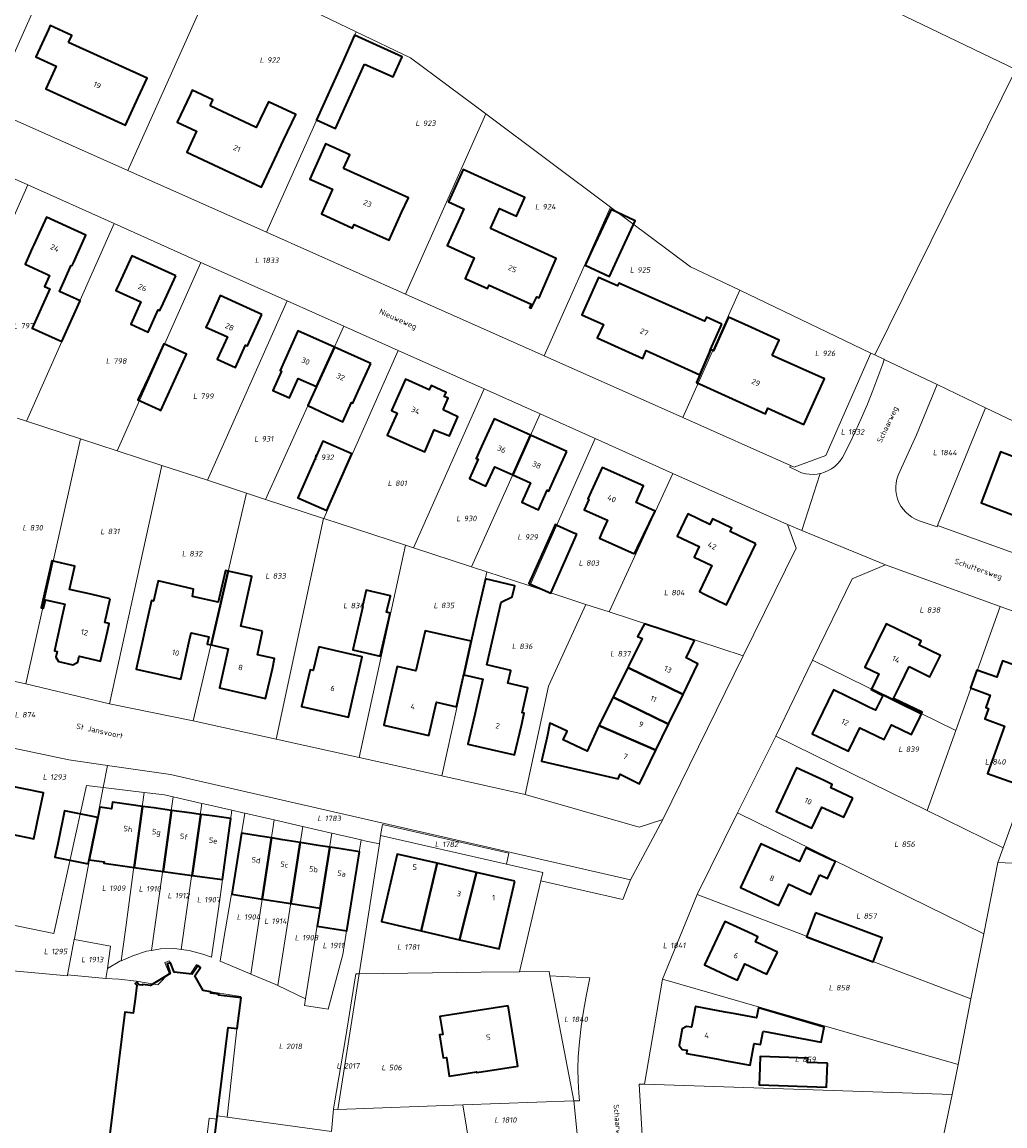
# Model space of a CAD drawing. Header units: metres. Extents: x 180383 to 183221, y 416441 to 418296.
# Tile 12 of 17: x 182135 to 182297, y 416976 to 417158. Entities that reach past the tile are written whole.
import ezdxf
from ezdxf.enums import TextEntityAlignment as Align
from ezdxf.lldxf.tags import DXFTag

# ---------------------------------------------------------------- set-up
doc = ezdxf.new("R2010")
doc.units = ezdxf.units.M
for name, color, linetype, lineweight in [('B-WE-KG-GRENS_PERCEEL-G', 150, 'KG-PERCEEL-SO', 18), ('B-WE-KG-GRENS_PERCEEL-S', 150, 'Continuous', 25), ('B-WE-OG-BEBOUWING-G', 7, 'Continuous', 35), ('B-WE-OG-BEBOUWING_HUISNUMMER-T18', 10, 'Continuous', 18), ('B-WE-OG-BEBOUWING_STRAATNAAM-T18', 10, 'Continuous', 18)]:
    doc.layers.add(name, color=color, linetype=linetype, lineweight=lineweight)
doc.styles.add('NLCS-ISO', font='NLCS-ISO.ttf')
doc.styles.add('NLCS-ISO-M500-T18', font='NLCS-ISO.ttf', dxfattribs={"height": 0.9})
tags = doc.linetypes.add('KG-PERCEEL-SO', pattern='A,5.5,-2,["P",Standard,S=1.8,R=0,X=-0.5,Y=-0.9],-2,5.5,-2,[5,NLCS.SHX,S=0.75,R=0,X=0,Y=0],-2', length=19).pattern_tags.tags
tags[6] = DXFTag(74, 10)

# ---------------------------------------------------------------- blocks, each defined once
blk = doc.blocks.new('SKG-PERCEELNUMMER-SO')
at = {"style": 'NLCS-ISO', "oblique": 10, "flags": 1}
for tag, p in [('GEMEENTECODE', (0, 2.55)), ('PERCEELGROOTTE', (0, -2.45))]:
    blk.add_attdef(tag, text='', height=1.8, dxfattribs=at).set_placement(p, align=Align.MIDDLE_CENTER)
at = {"style": 'NLCS-ISO', "oblique": 10}
blk.add_attdef('SECTIE', text='', height=1.8, dxfattribs=at).set_placement((-0.5, 0), align=Align.MIDDLE_RIGHT)
blk.add_attdef('PERCEELNUMMER', text='', height=1.8, dxfattribs=at).set_placement((0.5, 0), align=Align.MIDDLE_LEFT)

msp = doc.modelspace()

# ---------------------------------------------------------------- linework, layer by layer
at = {"layer": 'B-WE-KG-GRENS_PERCEEL-G', "flags": 128}
for points in [[(182145.287, 417178.236), (182129.957, 417143.908)], [(182241.639, 417170.567), (182279.397, 417159.744), (182298.937, 417150.375)], [(182152.802, 417133.729), (182167.871, 417167.428)], [(182190.387, 417156.609), (182167.871, 417167.428)], [(182190.387, 417156.609), (182175.583, 417123.579)], [(182211.714, 417143.061), (182199.315, 417152.319), (182190.387, 417156.609)], [(182298.937, 417150.375), (182275.732, 417103.384)], [(182129.957, 417143.908), (182152.802, 417133.729)], [(182198.465, 417113.384), (182211.714, 417143.061)], [(182232.253, 417127.713), (182211.714, 417143.061)], [(182122.017, 417137.762), (182136.294, 417131.375)], [(182152.802, 417133.729), (182175.583, 417123.579)], [(182121.28, 417097.336), (182136.294, 417131.375)], [(182136.294, 417131.375), (182150.531, 417125.005)], [(182232.253, 417127.713), (182221.291, 417103.214)], [(182253.512, 417114.009), (182245.393, 417117.893), (182232.253, 417127.713)], [(182136.123, 417092.47), (182150.531, 417125.005)], [(182150.531, 417125.005), (182164.816, 417118.616)], [(182175.583, 417123.579), (182198.465, 417113.384)], [(182151.041, 417087.579), (182164.816, 417118.616)], [(182164.816, 417118.616), (182179.027, 417112.26)], [(182198.465, 417113.384), (182221.291, 417103.214)], [(182244.127, 417093.039), (182253.512, 417114.009)], [(182275.108, 417103.679), (182253.512, 417114.009)], [(182165.865, 417082.719), (182179.027, 417112.26)], [(182179.027, 417112.26), (182188.321, 417108.103)], [(182175.463, 417079.572), (182188.321, 417108.103)], [(182188.321, 417108.103), (182197.299, 417104.087)], [(182185.041, 417076.432), (182197.299, 417104.087)], [(182197.299, 417104.087), (182211.42, 417097.77)], [(182221.291, 417103.214), (182244.127, 417093.039)], [(182267.687, 417086.798), (182275.108, 417103.679)], [(182275.732, 417103.384), (182275.108, 417103.679)], [(182275.732, 417103.384), (182277.204, 417102.68)], [(182275.42, 417097.501), (182276.25, 417099.682), (182277.031, 417101.881), (182277.283, 417102.642)], [(182277.204, 417102.68), (182277.283, 417102.642)], [(182277.283, 417102.642), (182285.997, 417098.472)], [(182199.817, 417071.588), (182211.42, 417097.77)], [(182211.42, 417097.77), (182220.64, 417093.646)], [(182279.596, 417083.546), (182282.615, 417090.189), (182285.997, 417098.472)], [(182285.997, 417098.472), (182293.935, 417094.673)], [(182270.392, 417086.47), (182271.5, 417088.628), (182272.558, 417090.811), (182273.564, 417093.019), (182274.518, 417095.249), (182275.42, 417097.501)], [(182293.935, 417094.673), (182286.076, 417075.251)], [(182293.935, 417094.673), (182304.535, 417089.602), (182322.627, 417085.417)], [(182136.123, 417092.47), (182134.574, 417092.978)], [(182145.007, 417089.557), (182136.123, 417092.47)], [(182209.357, 417068.46), (182220.64, 417093.646)], [(182220.64, 417093.646), (182229.707, 417089.589)], [(182244.127, 417093.039), (182261.87, 417085.134)], [(182135.961, 417049.198), (182145.007, 417089.557)], [(182151.041, 417087.579), (182145.007, 417089.557)], [(182218.926, 417065.323), (182229.707, 417089.589)], [(182229.707, 417089.589), (182242.512, 417083.861)], [(182158.358, 417085.18), (182151.041, 417087.579)], [(182149.753, 417045.909), (182158.358, 417085.18)], [(182165.865, 417082.719), (182158.358, 417085.18)], [(182261.736, 417084.872), (182261.87, 417085.134)], [(182261.87, 417085.134), (182262.478, 417084.863)], [(182262.478, 417084.863), (182267.687, 417086.798)], [(182266.734, 417083.835), (182266.866, 417083.86), (182267.48, 417084.05), (182268.069, 417084.308), (182268.625, 417084.63), (182269.142, 417085.013), (182269.612, 417085.451), (182270.031, 417085.938), (182270.392, 417086.47)], [(182232.011, 417061.033), (182242.512, 417083.861)], [(182242.512, 417083.861), (182261.391, 417075.417)], [(182261.736, 417084.872), (182263.097, 417084.211)], [(182263.097, 417084.211), (182263.695, 417083.976), (182264.316, 417083.811), (182264.952, 417083.715), (182265.594, 417083.692), (182266.235, 417083.74), (182266.734, 417083.835)], [(182266.684, 417083.68), (182263.717, 417074.458)], [(182266.684, 417083.68), (182266.734, 417083.835)], [(182283.04, 417076.071), (182282.429, 417076.316), (182281.85, 417076.63), (182281.312, 417077.009), (182280.822, 417077.449), (182280.386, 417077.942), (182280.011, 417078.483), (182279.701, 417079.064), (182279.461, 417079.677), (182279.294, 417080.313), (182279.202, 417080.965), (182279.187, 417081.623), (182279.248, 417082.279), (182279.385, 417082.922), (182279.596, 417083.546)], [(182172.327, 417080.6), (182165.865, 417082.719)], [(182163.546, 417043.094), (182172.327, 417080.6)], [(182175.463, 417079.572), (182172.327, 417080.6)], [(182185.012, 417076.441), (182175.463, 417079.572)], [(182177.208, 417040.067), (182185.012, 417076.441)], [(182185.041, 417076.432), (182185.012, 417076.441)], [(182198.458, 417072.033), (182185.041, 417076.432)], [(182285.987, 417075.03), (182283.04, 417076.071)], [(182261.391, 417075.417), (182262.772, 417071.522), (182254.085, 417053.796)], [(182263.717, 417074.458), (182261.391, 417075.417)], [(182277.503, 417068.777), (182263.717, 417074.458)], [(182285.987, 417075.03), (182286.076, 417075.251)], [(182286.076, 417075.251), (182314.316, 417065.039)], [(182190.839, 417037.066), (182198.458, 417072.033)], [(182199.817, 417071.588), (182198.458, 417072.033)], [(182209.357, 417068.46), (182199.817, 417071.588)], [(182277.503, 417068.777), (182272.005, 417066.472), (182265.468, 417053.068)], [(182296.362, 417061.961), (182277.503, 417068.777)], [(182204.45, 417034.069), (182211.847, 417067.644)], [(182211.847, 417067.644), (182209.357, 417068.46)], [(182218.926, 417065.323), (182211.847, 417067.644)], [(182228.191, 417062.285), (182218.926, 417065.323)], [(182218.209, 417030.968), (182222.006, 417048.828), (182228.191, 417062.285)], [(182232.011, 417061.033), (182228.191, 417062.285)], [(182289.053, 417041.499), (182296.362, 417061.961)], [(182309.486, 417057.218), (182296.362, 417061.961)], [(182254.085, 417053.796), (182232.011, 417061.033)], [(182296.855, 417022.196), (182309.486, 417057.218)], [(182135.961, 417049.198), (182121.499, 417052.313)], [(182254.085, 417053.796), (182240.869, 417026.83)], [(182265.468, 417053.068), (182259.421, 417040.571)], [(182265.468, 417053.068), (182289.053, 417041.499)], [(182149.753, 417045.909), (182135.961, 417049.198)], [(182163.546, 417043.094), (182149.753, 417045.909)], [(182177.208, 417040.067), (182163.546, 417043.094)], [(182284.35, 417028.334), (182289.053, 417041.499)], [(182190.839, 417037.066), (182177.208, 417040.067)], [(182253.121, 417027.943), (182259.421, 417040.571)], [(182259.421, 417040.571), (182284.35, 417028.334)], [(182149.405, 417035.771), (182143.06, 417036.692), (182133.984, 417038.605)], [(182204.45, 417034.069), (182190.839, 417037.066)], [(182148.716, 417032.137), (182149.405, 417035.771)], [(182149.405, 417035.771), (182159.788, 417034.263), (182235.526, 417016.932)], [(182148.716, 417032.137), (182145.977, 417032.478), (182140.622, 417008.079), (182133.162, 417009.617)], [(182218.209, 417030.968), (182204.45, 417034.069)], [(182143.994, 417007.237), (182148.716, 417032.137)], [(182155.446, 417031.312), (182148.716, 417032.137)], [(182155.446, 417031.312), (182153.767, 417019.054)], [(182155.985, 417031.246), (182155.446, 417031.312)], [(182160.231, 417030.577), (182158.821, 417030.899), (182155.985, 417031.246)], [(182160.231, 417030.577), (182156.7, 417005.292)], [(182160.962, 417030.41), (182160.231, 417030.577)], [(182240.869, 417026.83), (182236.944, 417025.6), (182218.209, 417030.968)], [(182164.959, 417029.497), (182160.962, 417030.41)], [(182164.959, 417029.497), (182161.584, 417005.439)], [(182165.272, 417029.425), (182164.959, 417029.497)], [(182169.904, 417028.366), (182165.272, 417029.425)], [(182169.904, 417028.366), (182168.234, 417016.15), (182167.85, 417013.288), (182166.554, 417004.202), (182165.134, 417004.674), (182162.883, 417005.249), (182161.584, 417005.439)], [(182169.843, 417014.54), (182172.033, 417027.88)], [(182171.71, 417027.954), (182169.904, 417028.366)], [(182172.033, 417027.88), (182171.71, 417027.954)], [(182176.35, 417026.893), (182172.033, 417027.88)], [(182176.868, 417026.775), (182176.35, 417026.893)], [(182246.479, 417014.51), (182253.121, 417027.943)], [(182253.121, 417027.943), (182293.678, 417008.043)], [(182284.35, 417028.334), (182296.855, 417022.196)], [(182176.868, 417026.775), (182173.049, 417001.399)], [(182181.308, 417025.76), (182176.868, 417026.775)], [(182181.574, 417025.699), (182177.473, 416999.523)], [(182181.574, 417025.699), (182181.308, 417025.76)], [(182186.308, 417024.617), (182181.574, 417025.699)], [(182194.395, 417024.203), (182194.685, 417026.055), (182215.519, 417021.328), (182215.096, 417019.504)], [(182240.869, 417026.83), (182235.526, 417016.932)], [(182182.01, 416997.303), (182186.369, 417024.603)], [(182186.369, 417024.603), (182186.308, 417024.617)], [(182191.162, 417023.508), (182186.369, 417024.603)], [(182191.162, 417023.508), (182188.78, 417008.494)], [(182192.032, 417023.309), (182191.162, 417023.508)], [(182194.178, 417022.819), (182192.032, 417023.309)], [(182194.178, 417022.819), (182194.395, 417024.203)], [(182194.395, 417024.203), (182215.096, 417019.504)], [(182190.834, 417001.457), (182194.178, 417022.819)], [(182296.855, 417022.196), (182295.986, 417019.788)], [(182295.986, 417019.788), (182293.678, 417008.043)], [(182295.986, 417019.788), (182310.65, 417019.091)], [(182153.767, 417019.054), (182152.385, 417008.68)], [(182215.096, 417019.504), (182221.101, 417018.142)], [(182221.101, 417018.142), (182220.771, 417016.741)], [(182220.771, 417016.741), (182217.238, 417001.751)], [(182235.526, 417016.932), (182234.249, 417013.661), (182220.771, 417016.741)], [(182169.723, 417013.926), (182169.843, 417014.54)], [(182240.776, 417000.577), (182246.479, 417014.51)], [(182246.479, 417014.51), (182291.565, 416997.289)], [(182173.049, 417001.399), (182172.801, 417001.503), (182167.996, 417003.535), (182168.572, 417007.235), (182169.723, 417013.926)], [(182152.385, 417008.68), (182151.673, 417003.599)], [(182142.863, 417001.269), (182143.967, 417007.096)], [(182143.967, 417007.096), (182143.994, 417007.237)], [(182143.967, 417007.096), (182143.985, 417007.093)], [(182143.985, 417007.093), (182149.913, 417005.98), (182149.413, 417002.334)], [(182188.157, 417004.597), (182188.78, 417008.494)], [(182293.678, 417008.043), (182291.565, 416997.289)], [(182156.7, 417005.292), (182155.865, 417005.14), (182153.627, 417004.404), (182151.673, 417003.599)], [(182161.584, 417005.439), (182160.542, 417005.592), (182158.181, 417005.56), (182156.7, 417005.292)], [(182151.673, 417003.599), (182151.438, 417003.502), (182149.413, 417002.334)], [(182158.875, 417003.304), (182159.616, 417003.564)], [(182158.935, 417003.134), (182158.875, 417003.304)], [(182159.676, 417003.394), (182159.616, 417003.564)], [(182159.676, 417003.394), (182160.269, 417001.841), (182163.091, 417001.448), (182164.012, 417002.877)], [(182188.157, 417004.597), (182185.739, 416995.64), (182181.862, 416996.219), (182182.01, 416997.303)], [(182131.422, 417002.148), (182142.83, 417001.096)], [(182149.413, 417002.334), (182149.184, 417000.668)], [(182154.19, 417000.206), (182157.742, 416999.64), (182159.569, 417001.558), (182158.935, 417003.134)], [(182164.658, 417002.44), (182163.731, 417001.039), (182165.045, 416998.71), (182171.379, 416997.714), (182170.77, 416992.339), (182170.724, 416992.345), (182170.691, 416991.801), (182170.234, 416987.876), (182169.119, 416977.822)], [(182164.012, 417002.877), (182164.057, 417002.943)], [(182164.057, 417002.943), (182164.703, 417002.506)], [(182164.658, 417002.44), (182164.703, 417002.506)], [(182177.473, 416999.523), (182177.162, 416999.675), (182173.049, 417001.399)], [(182190.308, 417001.451), (182188.586, 416990.781), (182186.726, 416979.848)], [(182190.834, 417001.457), (182187.334, 416979.095)], [(182190.308, 417001.451), (182190.834, 417001.457)], [(182210.963, 417001.681), (182190.834, 417001.457)], [(182217.238, 417001.751), (182210.963, 417001.681)], [(182222.128, 417001.805), (182217.238, 417001.751)], [(182222.266, 417001.083), (182222.128, 417001.805)], [(182142.83, 417001.096), (182142.863, 417001.269)], [(182149.184, 417000.668), (182142.863, 417001.269)], [(182149.184, 417000.668), (182151.311, 417000.555), (182154.19, 417000.206)], [(182226.189, 416980.492), (182222.266, 417001.083)], [(182228.732, 417000.22), (182228.824, 417000.781), (182224.284, 417001.009), (182222.266, 417001.083)], [(182226.893, 416987.738), (182227.112, 416990.254), (182227.406, 416992.762), (182227.774, 416995.261), (182228.216, 416997.748), (182228.732, 417000.22)], [(182237.852, 416983.256), (182240.776, 417000.577)], [(182240.776, 417000.577), (182289.444, 416986.497)], [(182182.01, 416997.303), (182177.473, 416999.523)], [(182291.565, 416997.289), (182289.444, 416986.497)], [(182226.854, 416985.766), (182226.893, 416987.738)], [(182226.895, 416983.778), (182226.854, 416985.766)], [(182289.444, 416986.497), (182288.474, 416981.562)], [(182226.998, 416981.793), (182226.895, 416983.778)], [(182237.852, 416983.256), (182236.963, 416983.286), (182237.9, 416967.352)], [(182288.474, 416981.562), (182237.852, 416983.256)], [(182227.102, 416980.525), (182226.998, 416981.793)], [(182288.474, 416981.562), (182284.778, 416964.022)], [(182186.629, 416979.14), (182186.726, 416979.848)], [(182187.334, 416979.095), (182207.921, 416979.835)], [(182207.921, 416979.835), (182226.189, 416980.492)], [(182207.921, 416979.835), (182213.211, 416947.715)], [(182227.102, 416980.525), (182226.189, 416980.492)], [(182226.189, 416980.492), (182226.611, 416976.161), (182228.565, 416956.368), (182229.018, 416951.781)], [(182167.454, 416977.517), (182167.519, 416978.041)], [(182167.519, 416978.041), (182169.119, 416977.822)], [(182169.119, 416977.822), (182186.283, 416975.472)], [(182186.629, 416979.14), (182186.283, 416975.472)], [(182187.334, 416979.095), (182186.629, 416979.14)], [(182166.153, 416977.666), (182165.632, 416973.234)], [(182166.153, 416977.666), (182167.454, 416977.517)]]:
    msp.add_lwpolyline(points, dxfattribs=at)
at = {"layer": 'B-WE-OG-BEBOUWING-G', "flags": 128}
for points in [[(182143.033, 417154.832), (182143.562, 417155.997), (182139.985, 417157.62), (182139.7, 417156.992), (182137.63, 417152.441), (182140.98, 417150.92), (182139.29, 417147.212), (182152.41, 417141.231), (182154.49, 417145.781), (182155.94, 417148.976)], [(182191.748, 417151.281), (182196.469, 417149.159), (182197.96, 417152.461), (182190.09, 417156.011), (182188.04, 417151.45), (182183.822, 417142.066), (182186.971, 417140.651)], [(182166.328, 417144.403), (182166.792, 417145.392), (182163.382, 417146.992), (182163.02, 417146.221), (182160.9, 417141.692), (182164.08, 417140.2), (182162.47, 417136.782), (182174.8, 417131.001), (182176.93, 417135.532), (182178.428, 417138.725), (182180.411, 417142.952), (182175.907, 417145.065), (182173.924, 417140.839)], [(182188.283, 417134.085), (182189.304, 417136.342), (182185.338, 417138.136), (182184.78, 417136.902), (182182.74, 417132.332), (182186.46, 417130.671), (182184.64, 417126.602), (182189.78, 417124.27), (182190.05, 417124.861), (182195.78, 417122.28), (182197.84, 417126.831), (182198.956, 417129.259)], [(182212.47, 417124.181), (182213.973, 417127.5), (182216.752, 417126.241), (182218.131, 417129.284), (182207.956, 417133.893), (182205.546, 417128.572), (182208.086, 417127.422), (182207.41, 417125.93), (182205.35, 417121.382), (182209.8, 417119.36), (182208.29, 417115.952), (182211.98, 417114.312), (182212.23, 417114.861), (182219.16, 417111.731), (182218.91, 417111.182), (182219.16, 417111.082), (182220.11, 417112.942), (182220.47, 417112.781), (182220.81, 417113.562), (182223.298, 417119.277)], [(182233.268, 417118.911), (182236.312, 417125.459), (182232.325, 417127.312), (182229.281, 417120.764), (182228.071, 417118.161), (182232.059, 417116.307)], [(182143.469, 417118.154), (182143.624, 417118.084), (182143.83, 417118.54), (182145.89, 417123.091), (182139.38, 417126.052), (182137.31, 417121.492), (182137.104, 417121.036), (182135.868, 417118.3), (182139.467, 417116.67), (182139.903, 417116.473), (182139.076, 417114.645), (182139.961, 417114.244), (182137.035, 417107.781), (182141.923, 417105.567), (182144.906, 417112.303), (182141.515, 417113.839), (182142.23, 417115.419)], [(182160.67, 417116.411), (182153.41, 417119.702), (182151.34, 417115.142), (182150.809, 417113.972), (182154.921, 417112.104), (182153.257, 417108.439), (182156.108, 417107.144), (182157.769, 417110.8), (182158.07, 417110.663), (182158.61, 417111.851)], [(182250.581, 417108.458), (182248.007, 417109.604), (182247.697, 417108.907), (182233.587, 417115.187), (182233.388, 417114.739), (182230.26, 417116.131), (182229.54, 417114.512), (182227.51, 417109.951), (182231.05, 417108.372), (182230.06, 417106.182), (182237.53, 417102.8), (182238.1, 417104.072), (182244.42, 417101.24), (182246.957, 417100.079), (182248.542, 417103.743), (182248.716, 417104.267)], [(182174.82, 417110.042), (182167.99, 417113.132), (182165.93, 417108.572), (182165.641, 417107.934), (182169.16, 417106.338), (182167.502, 417102.682), (182170.502, 417101.322), (182172.16, 417104.979), (182172.461, 417104.843), (182172.75, 417105.481)], [(182258.85, 417103.262), (182260, 417105.801), (182255.447, 417107.866), (182251.651, 417109.588), (182249.189, 417104.056), (182249.079, 417104.105), (182248.716, 417104.267), (182248.542, 417103.743), (182246.957, 417100.079), (182246.374, 417098.804), (182246.651, 417098.679), (182246.866, 417098.582), (182252.3, 417096.13), (182257.75, 417093.672), (182258.15, 417094.58), (182264.05, 417091.931), (182267.47, 417099.431)], [(182186.771, 417104.663), (182180.77, 417107.361), (182178.72, 417102.8), (182177.834, 417100.829), (182178.081, 417100.718), (182176.65, 417097.534), (182179.387, 417096.304), (182180.822, 417099.497), (182183.833, 417098.144)], [(182155.517, 417095.469), (182157.916, 417094.362), (182158.184, 417094.239), (182162.44, 417103.468), (182158.705, 417105.19), (182156.103, 417099.548), (182154.449, 417095.961)], [(182192.76, 417101.97), (182186.771, 417104.663), (182183.833, 417098.144), (182182.409, 417095.02), (182185.409, 417093.597), (182188.147, 417092.367), (182189.582, 417095.561), (182189.828, 417095.45), (182190.71, 417097.412)], [(182204.67, 417094.312), (182205.52, 417096.231), (182204.873, 417096.523), (182205.181, 417097.207), (182202.692, 417098.329), (182202.384, 417097.645), (182198.51, 417099.392), (182196.45, 417094.841), (182196.165, 417094.202), (182197.096, 417093.787), (182195.466, 417090.136), (182199.116, 417088.507), (182201.649, 417087.407), (182203.23, 417091.049), (182205.736, 417090.032), (182207.12, 417093.181)], [(182219.069, 417090.138), (182213.07, 417092.842), (182211.01, 417088.291), (182210.127, 417086.325), (182210.427, 417086.19), (182208.992, 417082.995), (182211.731, 417081.764), (182213.167, 417084.959), (182216.148, 417083.62)], [(182189.631, 417087.106), (182184.891, 417089.188), (182180.788, 417079.845), (182185.528, 417077.763)], [(182225.03, 417087.451), (182219.069, 417090.138), (182216.148, 417083.62), (182219.074, 417082.305), (182217.63, 417079.092), (182220.361, 417077.865), (182221.805, 417081.078), (182222.105, 417080.943), (182222.98, 417082.891)], [(182310.64, 417081.992), (182296.41, 417087.39), (182293.23, 417079.011), (182298.292, 417077.09), (182300.547, 417076.234), (182307.46, 417073.611)], [(182236.193, 417070.609), (182236.687, 417071.64), (182239.571, 417077.662), (182236.427, 417079.062), (182237.65, 417081.802), (182230.83, 417084.841), (182228.79, 417080.281), (182228.511, 417079.656), (182228.674, 417079.583), (182227.9, 417077.853), (182231.224, 417076.367), (182231.719, 417076.146), (182230.869, 417074.244), (182230.401, 417073.198)], [(182256.17, 417072.241), (182251.92, 417074.27), (182252.21, 417074.861), (182249.03, 417076.392), (182248.58, 417075.442), (182244.96, 417077.17), (182243.228, 417073.542), (182246.838, 417071.819), (182246.009, 417070.063), (182248.918, 417068.681), (182246.868, 417064.392), (182247.71, 417063.982), (182251.31, 417062.231)], [(182226.69, 417073.83), (182226.219, 417074.039), (182223.387, 417075.293), (182223.113, 417075.414), (182222.825, 417074.764), (182218.81, 417065.702), (182222.387, 417064.118)], [(182149.881, 417063.216), (182146.666, 417063.946), (182143.191, 417064.733), (182144.064, 417068.585), (182140.253, 417069.457), (182139.92, 417067.994), (182138.497, 417061.734), (182138.916, 417061.638), (182139.231, 417063.023), (182142.429, 417062.296), (182142.105, 417060.871), (182140.69, 417054.651), (182141.158, 417054.545), (182140.945, 417053.609), (182141.389, 417052.851), (182143.739, 417052.318), (182144.534, 417052.793), (182144.747, 417053.729), (182148.3, 417052.922), (182149.41, 417057.8), (182149.718, 417059.154), (182148.997, 417059.318)], [(182169.321, 417067.762), (182168.845, 417067.869), (182167.672, 417062.633), (182163.429, 417063.584), (182163.609, 417064.778), (182157.749, 417066.181), (182157.008, 417062.826), (182156.683, 417062.899), (182155.591, 417058.026), (182155.25, 417056.502), (182154.15, 417051.631), (182161.49, 417049.961), (182162.945, 417056.418), (182163.205, 417057.57), (182166.112, 417056.915), (182165.851, 417055.754), (182166.477, 417055.611)], [(182174.97, 417057.889), (182171.36, 417058.698), (182173.196, 417066.895), (182173.036, 417066.931), (182169.321, 417067.762), (182166.477, 417055.611), (182169.32, 417054.961), (182167.86, 417048.53), (182175.46, 417046.802), (182176.57, 417051.682), (182176.944, 417053.35), (182174.096, 417053.988)], [(182211.862, 417052.306), (182214.222, 417062.675), (182216.068, 417063.503), (182216.502, 417065.338), (182211.648, 417066.474), (182209.934, 417059.165), (182209.931, 417059.153), (182209.276, 417056.233), (182208.113, 417050.695), (182211.224, 417049.986), (182210.341, 417046.11), (182209.89, 417044.131), (182208.77, 417039.251), (182216.45, 417037.49), (182217.57, 417042.361), (182218.023, 417044.35), (182217.674, 417044.43), (182218.615, 417048.563), (182215.337, 417049.309), (182215.815, 417051.406)], [(182195.939, 417060.846), (182195.361, 417060.978), (182195.989, 417063.717), (182192.006, 417064.631), (182191.395, 417061.97), (182191.447, 417061.958), (182189.809, 417054.815), (182194.318, 417053.781)], [(182207.99, 417050.291), (182208.082, 417050.702), (182208.113, 417050.695), (182209.276, 417056.233), (182201.72, 417057.945), (182200.21, 417051.322), (182197.126, 417052.025), (182196.04, 417047.261), (182194.93, 417042.39), (182202.33, 417040.71), (182203.57, 417046.172), (182206.89, 417045.41)], [(182246.073, 417056.336), (182241.015, 417058.012), (182237.826, 417059.07), (182236.665, 417056.976), (182237.463, 417056.655), (182235.203, 417052.121), (182235.09, 417051.894), (182244.176, 417047.467), (182246.631, 417052.504), (182244.671, 417053.459)], [(182281.373, 417052.054), (182284.803, 417050.347), (182286.54, 417053.872), (182283.05, 417055.591), (182283.38, 417056.262), (182277.59, 417059.102), (182274.09, 417051.96), (182276.419, 417050.819), (182275.185, 417048.301), (182283.429, 417044.258), (182283.55, 417044.51), (182278.827, 417046.782), (182279.94, 417049.111)], [(182184.202, 417055.279), (182183.305, 417051.388), (182182.779, 417051.509), (182182.51, 417050.342), (182181.39, 417045.471), (182189.08, 417043.711), (182190.19, 417048.591), (182190.455, 417049.739), (182191.35, 417053.664), (182187.51, 417054.517)], [(182301.549, 417044.888), (182302.121, 417044.682), (182302.46, 417045.62), (182304.15, 417050.322), (182296.78, 417052.971), (182295.803, 417050.27), (182292.544, 417051.454), (182291.478, 417048.521), (182294.745, 417047.343), (182294.01, 417045.305), (182294.443, 417045.149), (182293.823, 417043.432), (182297.098, 417042.251), (182294.285, 417034.453), (182300.647, 417032.159), (182301.95, 417035.803), (182298.695, 417036.973), (182300.195, 417041.134), (182300.315, 417041.467)], [(182244.176, 417047.467), (182235.09, 417051.894), (182232.664, 417047.028), (182241.792, 417042.572)], [(182241.792, 417042.572), (182232.664, 417047.028), (182230.321, 417042.329), (182239.683, 417038.245)], [(182283.179, 417043.738), (182283.429, 417044.258), (182275.185, 417048.301), (182275.155, 417048.239), (182277.071, 417047.3), (182275.866, 417044.839), (182274.878, 417045.314), (182273.43, 417046.011), (182268.93, 417048.191), (182265.45, 417040.981), (182267.269, 417040.1), (182269.95, 417038.801), (182271.407, 417038.1), (182273.267, 417041.967), (182277.302, 417040.025), (182278.459, 417042.431), (182281.781, 417040.833), (182281.904, 417041.089)], [(182239.683, 417038.245), (182230.321, 417042.329), (182228.387, 417038.121), (182224.42, 417039.966), (182225.037, 417041.217), (182225.12, 417041.385), (182224.853, 417041.507), (182222.241, 417042.705), (182221.798, 417040.471), (182220.878, 417036.434), (182233.479, 417033.563), (182233.844, 417034.292), (182237.007, 417032.753)], [(182272.115, 417030.393), (182268.479, 417032.087), (182268.733, 417032.631), (182267.4, 417033.252), (182262.87, 417035.371), (182259.5, 417028.152), (182264.03, 417026.04), (182265.363, 417025.419), (182266.989, 417028.909), (182270.633, 417027.211)], [(182137.88, 417026.35), (182138.88, 417031.252), (182132.692, 417032.508), (182131.084, 417024.921), (182131.1, 417024.918), (182130.302, 417021.01), (182132.829, 417020.494), (182133.628, 417024.412), (182137.331, 417023.657)], [(182155.197, 417029.011), (182153.315, 417029.269), (182150.243, 417029.69), (182150.095, 417028.622), (182148.16, 417028.89), (182147.826, 417027.156), (182146.416, 417020.225), (182148.886, 417019.883), (182148.853, 417019.641), (182153.806, 417018.956)], [(182158.6, 417018.293), (182159.992, 417028.353), (182157.079, 417028.753), (182155.197, 417029.011), (182153.806, 417018.956)], [(182146.416, 417020.225), (182147.826, 417027.156), (182142.331, 417028.273), (182141.231, 417022.864), (182140.78, 417020.649), (182146.275, 417019.532)], [(182158.6, 417018.293), (182163.395, 417017.63), (182164.787, 417027.696), (182162.905, 417027.954), (182159.992, 417028.353)], [(182164.787, 417027.696), (182163.395, 417017.63), (182168.347, 417016.945), (182169.741, 417027.016), (182166.67, 417027.438)], [(182176.422, 417023.814), (182174.545, 417024.111), (182171.49, 417024.594), (182169.887, 417014.546), (182174.909, 417013.758)], [(182176.422, 417023.814), (182174.909, 417013.758), (182179.588, 417013.024), (182181.161, 417023.065), (182178.299, 417023.517)], [(182186.008, 417022.299), (182184.131, 417022.596), (182181.161, 417023.065), (182179.588, 417013.024), (182184.434, 417012.264)], [(182186.008, 417022.299), (182184.434, 417012.264), (182183.965, 417009.276), (182188.85, 417008.516), (182190.92, 417021.523), (182187.884, 417022.003)], [(182266.709, 417017.72), (182267.954, 417017.14), (182269.098, 417019.603), (182269.246, 417019.923), (182268.455, 417020.29), (182264.373, 417022.185), (182263.324, 417019.926), (182261.53, 417020.762), (182256.99, 417022.871), (182253.63, 417015.642), (182258.16, 417013.53), (182259.964, 417012.69), (182261.594, 417016.188), (182265.21, 417014.503)], [(182203.672, 417019.643), (182197.118, 417021.164), (182194.535, 417010.032), (182201.089, 417008.511)], [(182210.177, 417018.133), (182203.672, 417019.643), (182201.089, 417008.511), (182207.349, 417007.059)], [(182216.483, 417016.67), (182210.177, 417018.133), (182207.349, 417007.059), (182213.899, 417005.539)], [(182265.956, 417011.475), (182264.481, 417007.544), (182275.473, 417003.418), (182276.948, 417007.349)], [(182259.692, 417005.025), (182256.08, 417006.71), (182256.47, 417007.546), (182255.58, 417007.961), (182251.05, 417010.071), (182247.7, 417002.891), (182252.23, 417000.781), (182253.111, 417000.37), (182254.364, 417003.057), (182257.986, 417001.367)], [(182215.41, 416996.162), (182210.47, 416995.391), (182205.905, 416994.671), (182204.157, 416994.395), (182204.608, 416991.458), (182204.093, 416991.379), (182204.675, 416987.583), (182205.213, 416987.665), (182205.688, 416984.572), (182207.415, 416984.837), (182210.17, 416985.276), (182210.18, 416985.207), (182212.03, 416985.461), (182216.97, 416986.24)], [(182257.349, 416991.97), (182266.907, 416990.176), (182267.376, 416992.673), (182256.593, 416995.847), (182256.279, 416994.173), (182252.739, 416994.837), (182251.11, 416995.142), (182246.2, 416996.072), (182245.55, 416992.624), (182244.764, 416992.773), (182244.052, 416992.347), (182243.543, 416989.645), (182244.05, 416988.989), (182244.836, 416988.841), (182244.821, 416988.759), (182244.74, 416988.33), (182247.513, 416987.812), (182249.65, 416987.412), (182251.279, 416987.107), (182255.214, 416986.369), (182255.215, 416986.377), (182255.727, 416989.106), (182255.889, 416989.968), (182256.936, 416989.772)], [(182267.947, 416986.696), (182264.684, 416986.82), (182264.71, 416987.518), (182256.892, 416987.814), (182256.826, 416986.077), (182256.822, 416985.976), (182256.715, 416983.162), (182267.797, 416982.742)]]:
    msp.add_lwpolyline(points, close=True, dxfattribs=at)
msp.add_lwpolyline([(182166.84, 416972.532), (182169.31, 416992.581), (182170.78, 416992.402), (182171.41, 416997.461), (182167.7, 416997.922), (182167.73, 416998.11), (182166.442, 416998.27), (182166.466, 416998.456), (182165.156, 416998.683), (182163.782, 417001.1), (182164.723, 417002.455), (182164.279, 417002.772), (182163.38, 417001.373), (182160.41, 417001.722), (182159.787, 417003.27), (182159.255, 417003.055), (182159.761, 417001.513), (182156.493, 416999.509), (182155.165, 416999.692), (182155.146, 416999.553), (182154.623, 416999.616), (182154.51, 416999.751), (182154.27, 417000.035), (182154, 416999.861), (182154.27, 416999.541), (182153.975, 416997.237), (182153.68, 416994.932), (182152.26, 416995.1), (182149.77, 416974.641)], dxfattribs=at)

# ---------------------------------------------------------------- block references
at = {"layer": 'B-WE-KG-GRENS_PERCEEL-S', "xscale": 0.5, "yscale": 0.5, "zscale": 0.5}
for p, values in [((182175.446, 417151.936), {'PERCEELNUMMER': '922', 'SECTIE': 'L'}), ((182201.085, 417141.532), {'PERCEELNUMMER': '923', 'SECTIE': 'L'}), ((182220.779, 417127.783), {'PERCEELNUMMER': '924', 'SECTIE': 'L'}), ((182174.681, 417118.951), {'PERCEELNUMMER': '1833', 'SECTIE': 'L'}), ((182236.386, 417117.379), {'PERCEELNUMMER': '925', 'SECTIE': 'L'}), ((182134.876, 417108.171), {'PERCEELNUMMER': '797', 'SECTIE': 'L'}), ((182266.856, 417103.63), {'PERCEELNUMMER': '926', 'SECTIE': 'L'}), ((182150.134, 417102.372), {'PERCEELNUMMER': '798', 'SECTIE': 'L'}), ((182164.478, 417096.574), {'PERCEELNUMMER': '799', 'SECTIE': 'L'}), ((182271.106, 417090.699), {'PERCEELNUMMER': '1832', 'SECTIE': 'L'}), ((182174.548, 417089.555), {'PERCEELNUMMER': '931', 'SECTIE': 'L'}), ((182184.314, 417086.503), {'PERCEELNUMMER': '932', 'SECTIE': 'L'}), ((182286.252, 417087.285), {'PERCEELNUMMER': '1844', 'SECTIE': 'L'}), ((182196.521, 417082.231), {'PERCEELNUMMER': '801', 'SECTIE': 'L'}), ((182207.813, 417076.432), {'PERCEELNUMMER': '930', 'SECTIE': 'L'}), ((182136.401, 417074.906), {'PERCEELNUMMER': '830', 'SECTIE': 'L'}), ((182149.219, 417074.296), {'PERCEELNUMMER': '831', 'SECTIE': 'L'}), ((182217.883, 417073.381), {'PERCEELNUMMER': '929', 'SECTIE': 'L'}), ((182162.647, 417070.634), {'PERCEELNUMMER': '832', 'SECTIE': 'L'}), ((182227.954, 417069.108), {'PERCEELNUMMER': '803', 'SECTIE': 'L'}), ((182176.379, 417066.972), {'PERCEELNUMMER': '833', 'SECTIE': 'L'}), ((182241.992, 417064.225), {'PERCEELNUMMER': '804', 'SECTIE': 'L'}), ((182189.197, 417062.089), {'PERCEELNUMMER': '834', 'SECTIE': 'L'}), ((182204.071, 417062.108), {'PERCEELNUMMER': '835', 'SECTIE': 'L'}), ((182284.057, 417061.369), {'PERCEELNUMMER': '838', 'SECTIE': 'L'}), ((182216.968, 417055.375), {'PERCEELNUMMER': '836', 'SECTIE': 'L'}), ((182233.142, 417054.154), {'PERCEELNUMMER': '837', 'SECTIE': 'L'}), ((182135.123, 417044.109), {'PERCEELNUMMER': '874', 'SECTIE': 'L'}), ((182280.582, 417038.429), {'PERCEELNUMMER': '839', 'SECTIE': 'L'}), ((182294.832, 417036.344), {'PERCEELNUMMER': '840', 'SECTIE': 'L'}), ((182139.736, 417033.865), {'PERCEELNUMMER': '1293', 'SECTIE': 'L'}), ((182184.953, 417027.034), {'PERCEELNUMMER': '1783', 'SECTIE': 'L'}), ((182204.281, 417022.765), {'PERCEELNUMMER': '1782', 'SECTIE': 'L'}), ((182279.887, 417022.789), {'PERCEELNUMMER': '856', 'SECTIE': 'L'}), ((182149.476, 417015.534), {'PERCEELNUMMER': '1909', 'SECTIE': 'L'}), ((182155.538, 417015.438), {'PERCEELNUMMER': '1910', 'SECTIE': 'L'}), ((182160.284, 417014.322), {'PERCEELNUMMER': '1912', 'SECTIE': 'L'}), ((182165.123, 417013.646), {'PERCEELNUMMER': '1907', 'SECTIE': 'L'}), ((182171.671, 417010.797), {'PERCEELNUMMER': '1904', 'SECTIE': 'L'}), ((182176.201, 417010.11), {'PERCEELNUMMER': '1914', 'SECTIE': 'L'}), ((182273.631, 417010.972), {'PERCEELNUMMER': '857', 'SECTIE': 'L'}), ((182181.221, 417007.393), {'PERCEELNUMMER': '1908', 'SECTIE': 'L'}), ((182139.919, 417005.115), {'PERCEELNUMMER': '1295', 'SECTIE': 'L'}), ((182185.809, 417006.098), {'PERCEELNUMMER': '1911', 'SECTIE': 'L'}), ((182198.071, 417005.844), {'PERCEELNUMMER': '1781', 'SECTIE': 'L'}), ((182241.82, 417006.105), {'PERCEELNUMMER': '1841', 'SECTIE': 'L'}), ((182146.061, 417003.785), {'PERCEELNUMMER': '1913', 'SECTIE': 'L'}), ((182269.112, 416999.155), {'PERCEELNUMMER': '858', 'SECTIE': 'L'}), ((182225.574, 416993.927), {'PERCEELNUMMER': '1840', 'SECTIE': 'L'}), ((182178.595, 416989.494), {'PERCEELNUMMER': '2018', 'SECTIE': 'L'}), ((182263.551, 416987.338), {'PERCEELNUMMER': '859', 'SECTIE': 'L'}), ((182188.099, 416986.277), {'PERCEELNUMMER': '2017', 'SECTIE': 'L'}), ((182195.495, 416986.001), {'PERCEELNUMMER': '506', 'SECTIE': 'L'}), ((182214.08, 416977.35), {'PERCEELNUMMER': '1810', 'SECTIE': 'L'})]:
    msp.add_blockref('SKG-PERCEELNUMMER-SO', p, dxfattribs=at).add_auto_attribs(values)

# ---------------------------------------------------------------- texts
at = {"layer": 'B-WE-OG-BEBOUWING_HUISNUMMER-T18', "style": 'NLCS-ISO-M500-T18'}
for s, rotation, p in [('19', 335.5, (182147.75, 417147.807)), ('21', 334.8, (182170.746, 417137.374)), ('23', 335.6, (182192.226, 417128.322)), ('24', 335.5, (182140.742, 417120.984)), ('25', 335.6, (182216.078, 417117.567)), ('26', 335.6, (182155.181, 417114.453)), ('28', 335.6, (182169.516, 417107.996)), ('27', 335.8, (182237.778, 417107.133)), ('30', 335.8, (182182.033, 417102.353)), ('32', 335.8, (182187.791, 417099.764)), ('29', 335.8, (182256.155, 417098.834)), ('34', 335.8, (182200.136, 417094.216)), ('36', 335.8, (182214.296, 417087.847)), ('38', 335.8, (182220.066, 417085.246)), ('40', 336, (182232.423, 417079.698)), ('42', 334.3, (182248.962, 417071.93)), ('12', 347.2, (182145.628, 417057.681)), ('10', 347.2, (182160.647, 417054.306)), ('8', 347.2, (182171.336, 417051.893)), ('14', 333.9, (182279.236, 417053.237)), ('13', 334, (182241.679, 417051.588)), ('6', 347.1, (182186.506, 417048.454)), ('11', 334, (182239.308, 417046.722)), ('4', 347.2, (182199.693, 417045.462)), ('12', 333.9, (182270.843, 417042.88)), ('2', 347.1, (182213.654, 417042.286)), ('9', 334, (182237.269, 417042.536)), ('7', 334, (182234.683, 417037.229)), ('10', 335, (182264.778, 417029.884)), ('5h', 352.2, (182152.808, 417025.301)), ('5g', 352.2, (182157.464, 417024.663)), ('5f', 352.2, (182162.024, 417024.037)), ('5e', 352.2, (182166.842, 417023.377)), ('5d', 351, (182173.888, 417020.165)), ('5c', 351, (182178.558, 417019.427)), ('5b', 351, (182183.35, 417018.67)), ('5a', 351, (182187.965, 417017.941)), ('8', 335.1, (182258.809, 417017.175)), ('3', 346.9, (182207.289, 417014.632)), ('6', 335, (182252.886, 417004.427)), ('5', 8.9, (182212.125, 416990.979)), ('4', 349.3, (182248.077, 416991.291))]:
    msp.add_text(s, height=0.9, rotation=rotation, dxfattribs=at).set_placement(p, align=Align.MIDDLE)
for s, p in [('5', (182200, 417019)), ('1', (182213, 417014))]:
    msp.add_text(s, height=0.9, dxfattribs=at).set_placement(p, align=Align.MIDDLE)
at = {"layer": 'B-WE-OG-BEBOUWING_STRAATNAAM-T18', "style": 'NLCS-ISO-M500-T18'}
for s, rotation, p in [('Nieuweweg', 336, (182197.211, 417109.155)), ('Schaarweg', 64.6, (182277.931, 417091.862)), ('Schuttersweg', 340.8, (182292.739, 417067.987)), ('St Jansvoort', 347.6, (182148.154, 417041.437)), ('Schaarweg', 274.9, (182233.311, 416976.688))]:
    msp.add_text(s, height=0.9, rotation=rotation, dxfattribs=at).set_placement(p, align=Align.MIDDLE)

doc.saveas('drawing.dxf')
